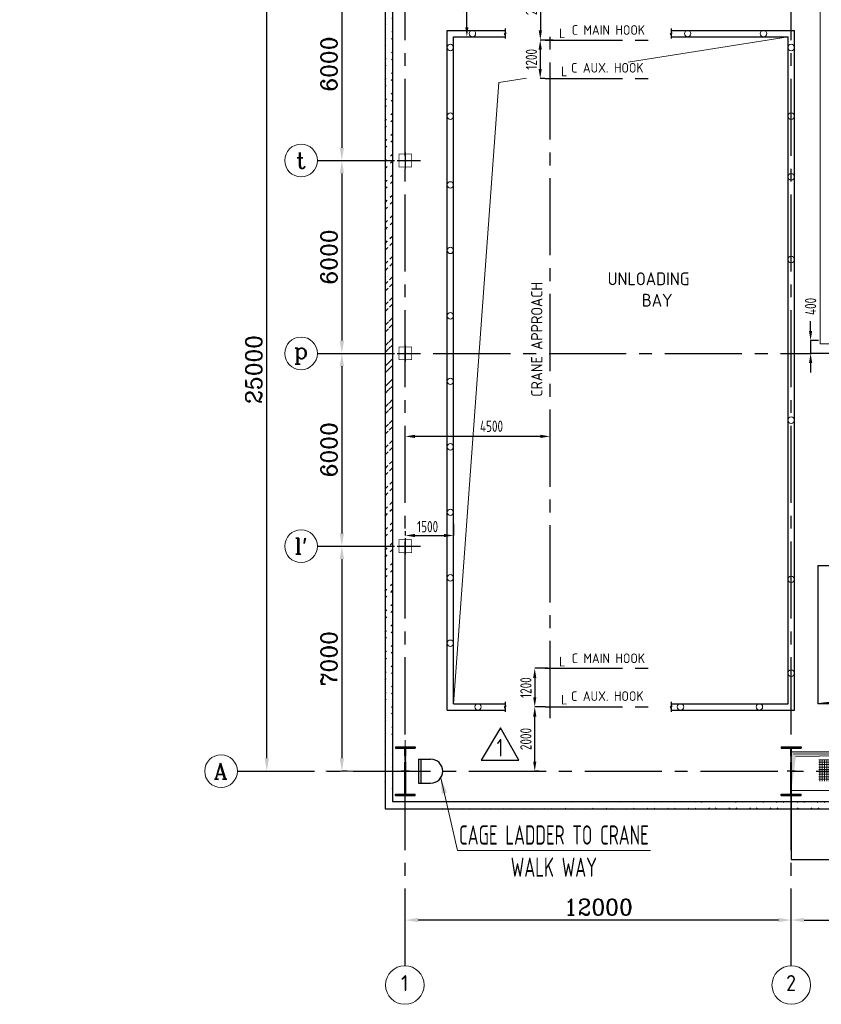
# Model space of a CAD drawing. Extents: x -287416 to 4934791, y -504132 to 1826789.
# Tile 50 of 256: x -21928 to 2998, y -129006 to -98369. Entities that reach past the tile are written whole.
import ezdxf
from ezdxf.enums import TextEntityAlignment as Align

# ---------------------------------------------------------------- set-up
doc = ezdxf.new("R2010")
doc.units = 0
doc.header["$LTSCALE"] = 800
doc.header["$MEASUREMENT"] = 0
doc.linetypes.add('CENTER', pattern=[2, 1.25, -0.25, 0.25, -0.25])
doc.linetypes.add('CENTER2', pattern=[1.125, 0.75, -0.125, 0.125, -0.125])
doc.layers.get('DEFPOINTS').update_dxf_attribs({"linetype": 'CONTINUOUS'})
for name, color, linetype in [('0-7-COL', 2, 'CENTER'), ('Aux_col', 7, 'CONTINUOUS'), ('Aux_col_cust', 1, 'CONTINUOUS'), ('COL', 1, 'CENTER'), ('EQP0', 1, 'CONTINUOUS'), ('EQP5', 3, 'CONTINUOUS'), ('GRID', 8, 'CENTER'), ('HANGERS', 1, 'CONTINUOUS'), ('HATCH', 9, 'CONTINUOUS'), ('STR', 2, 'CONTINUOUS'), ('WALL', 6, 'CONTINUOUS')]:
    doc.layers.add(name, color=color, linetype=linetype)
for name, color, linetype, lineweight in [('DIM', 4, 'CONTINUOUS', 15), ('PIPE OPENING HATCH', 7, 'CONTINUOUS', 13), ('T', 3, 'CONTINUOUS', 15), ('TEXT', 3, 'CONTINUOUS', 15)]:
    doc.layers.add(name, color=color, linetype=linetype, lineweight=lineweight)
doc.styles.add('ROMANC', font='romanc')
doc.styles.add('ROMANS', font='ISO9.shx', dxfattribs={"width": 0.8})
doc.styles.add('S1', font='SIMPLEX.SHX', dxfattribs={"height": 200})
doc.styles.add('S3', font='ROMANS1.SHX', dxfattribs={"width": 0.8})
doc.styles.add('VER', font='ISO9.SHX')
doc.dimstyles.new('cad', dxfattribs={"dimscale": 200, "dimtxt": 2.5, "dimasz": 2.5, "dimexe": 0.5, "dimexo": 0.5, "dimtad": 1, "dimdec": 0, "dimzin": 0, "dimdsep": 46, "dimtxsty": 'ROMANS', "dimcen": 0, "dimclrd": 4, "dimclre": 256, "dimclrt": 2, "dimadec": 0, "dimazin": 0, "dimtfac": 1, "dimtdec": 0, "dimtix": 1, "dimtmove": 2, "dimatfit": 0, "dimfxl": 0.5, "dimtolj": 1, "dimtzin": 0, "dimlwd": 5, "dimlwe": 5, "dimarcsym": 0})
doc.dimstyles.new('STANDARD$0', dxfattribs={"dimtxt": 250, "dimasz": 200, "dimexe": 0, "dimexo": 0, "dimgap": 100, "dimtad": 1, "dimdec": 0, "dimzin": 0, "dimdsep": 46, "dimtxsty": 'S1', "dimcen": 0, "dimadec": 0, "dimazin": 0, "dimtfac": 1, "dimtdec": 0, "dimtmove": 2, "dimatfit": 3, "dimfxl": 1, "dimtolj": 1, "dimtzin": 0, "dimarcsym": 0})

# ---------------------------------------------------------------- blocks, each defined once
blk = doc.blocks.new('*D591')
at = {"layer": 'DEFPOINTS', "color": 0, "linetype": 'Continuous', "transparency": 16777216}
for p in [(2063, -126384), (12063, -126384), (12063, -126384)]:
    blk.add_point(p, dxfattribs=at)
at = {"layer": 'DIM', "color": 4, "linetype": 'Continuous', "lineweight": -2, "transparency": 16777216}
blk.add_line((2463, -126384), (11663, -126384), dxfattribs=at)
at = {"layer": 'DIM', "color": 4, "linetype": 'Continuous', "transparency": 16777216}
for points in [[(2463, -126317), (2463, -126450), (2063, -126384)], [(11663, -126317), (11663, -126450), (12063, -126384)]]:
    blk.add_solid(points, dxfattribs=at)
at = {"layer": 'DIM', "linetype": 'Continuous', "transparency": 16777216, "insert": (7063, -125984), "char_height": 500, "attachment_point": 5, "style": 'ROMANC'}
blk.add_mtext('\\A1;10000', dxfattribs=at)
blk = doc.blocks.new('*D592')
at = {"layer": 'DEFPOINTS', "color": 0, "linetype": 'Continuous', "transparency": 16777216}
for p in [(-9937, -126384), (-9937, -126384), (2063, -126384)]:
    blk.add_point(p, dxfattribs=at)
at = {"layer": 'DIM', "color": 4, "linetype": 'Continuous', "lineweight": -2, "transparency": 16777216}
blk.add_line((1663, -126384), (-9537, -126384), dxfattribs=at)
at = {"layer": 'DIM', "color": 4, "linetype": 'Continuous', "transparency": 16777216}
for points in [[(-9537, -126317), (-9537, -126450), (-9937, -126384)], [(1663, -126317), (1663, -126450), (2063, -126384)]]:
    blk.add_solid(points, dxfattribs=at)
at = {"layer": 'DIM', "linetype": 'Continuous', "transparency": 16777216, "insert": (-3937, -125984), "char_height": 500, "attachment_point": 5, "style": 'ROMANC'}
blk.add_mtext('\\A1;12000', dxfattribs=at)
blk = doc.blocks.new('*D610')
at = {"layer": 'DEFPOINTS', "color": 0, "transparency": 16777216}
for p in [(-9937, -111335), (-9937, -111599), (-5437, -111599)]:
    blk.add_point(p, dxfattribs=at)
at = {"layer": 'DIM', "color": 9, "lineweight": -2, "transparency": 16777216}
for p, q in [((-9937, -111599), (-9937, -111335)), ((-5737, -111335), (-9637, -111335)), ((-5437, -111599), (-5437, -111335))]:
    blk.add_line(p, q, dxfattribs=at)
at = {"layer": 'DIM', "color": 9, "transparency": 16777216}
for points in [[(-9637, -111285), (-9637, -111385), (-9937, -111335)], [(-5737, -111285), (-5737, -111385), (-5437, -111335)]]:
    blk.add_solid(points, dxfattribs=at)
at = {"layer": 'DIM', "transparency": 16777216, "insert": (-7257, -111020), "char_height": 350, "attachment_point": 5, "style": 'ROMANS'}
blk.add_mtext('\\A1;4500', dxfattribs=at)
blk = doc.blocks.new('*D611')
at = {"layer": 'DEFPOINTS', "color": 0, "transparency": 16777216}
for p in [(-5501, -118552), (-5913, -119752), (-5913, -119752)]:
    blk.add_point(p, dxfattribs=at)
at = {"layer": 'DIM', "color": 9, "lineweight": -2, "transparency": 16777216}
for p, q in [((-5501, -118552), (-5913, -118552)), ((-5913, -118852), (-5913, -119452))]:
    blk.add_line(p, q, dxfattribs=at)
at = {"layer": 'DIM', "color": 9, "transparency": 16777216}
for points in [[(-5963, -118852), (-5863, -118852), (-5913, -118552)], [(-5963, -119452), (-5863, -119452), (-5913, -119752)]]:
    blk.add_solid(points, dxfattribs=at)
at = {"layer": 'DIM', "transparency": 16777216, "insert": (-6188, -119152), "char_height": 350, "attachment_point": 5, "rotation": 90, "style": 'ROMANS'}
blk.add_mtext('\\A1;1200', dxfattribs=at)
blk = doc.blocks.new('*D612')
at = {"layer": 'DEFPOINTS', "color": 0, "transparency": 16777216}
for p in [(-5337, -99002), (-5743, -100202), (-5597, -100202)]:
    blk.add_point(p, dxfattribs=at)
at = {"layer": 'DIM', "color": 9, "lineweight": -2, "transparency": 16777216}
for p, q in [((-5337, -99002), (-5743, -99002)), ((-5743, -99302), (-5743, -99902)), ((-5597, -100202), (-5743, -100202))]:
    blk.add_line(p, q, dxfattribs=at)
at = {"layer": 'DIM', "color": 9, "transparency": 16777216}
for points in [[(-5793, -99302), (-5693, -99302), (-5743, -99002)], [(-5793, -99902), (-5693, -99902), (-5743, -100202)]]:
    blk.add_solid(points, dxfattribs=at)
at = {"layer": 'DIM', "transparency": 16777216, "insert": (-6018, -99602), "char_height": 350, "attachment_point": 5, "rotation": 90, "style": 'ROMANS'}
blk.add_mtext('\\A1;1200', dxfattribs=at)
blk = doc.blocks.new('*D613')
at = {"layer": 'DEFPOINTS', "color": 0, "transparency": 16777216}
for p in [(-5689, -96752), (-5739, -99002), (-5739, -99002)]:
    blk.add_point(p, dxfattribs=at)
at = {"layer": 'DIM', "color": 9, "lineweight": -2, "transparency": 16777216}
for p, q in [((-5689, -96752), (-5739, -96752)), ((-5739, -97052), (-5739, -98702))]:
    blk.add_line(p, q, dxfattribs=at)
at = {"layer": 'DIM', "color": 9, "transparency": 16777216}
for points in [[(-5789, -97052), (-5689, -97052), (-5739, -96752)], [(-5789, -98702), (-5689, -98702), (-5739, -99002)]]:
    blk.add_solid(points, dxfattribs=at)
at = {"layer": 'DIM', "transparency": 16777216, "insert": (-6014, -97877), "char_height": 350, "attachment_point": 5, "rotation": 90, "style": 'ROMANS'}
blk.add_mtext('\\A1;2250', dxfattribs=at)
blk = doc.blocks.new('*D614')
at = {"layer": 'DEFPOINTS', "color": 0, "transparency": 16777216}
for p in [(-8160, -96752), (-8023, -96752), (-8145, -98902)]:
    blk.add_point(p, dxfattribs=at)
at = {"layer": 'DIM', "color": 9, "lineweight": -2, "transparency": 16777216}
for p, q in [((-8160, -96752), (-8023, -96752)), ((-8023, -98602), (-8023, -97052)), ((-8145, -98902), (-8023, -98902))]:
    blk.add_line(p, q, dxfattribs=at)
at = {"layer": 'DIM', "color": 9, "transparency": 16777216}
for points in [[(-8073, -97052), (-7973, -97052), (-8023, -96752)], [(-8073, -98602), (-7973, -98602), (-8023, -98902)]]:
    blk.add_solid(points, dxfattribs=at)
at = {"layer": 'DIM', "transparency": 16777216, "insert": (-8298, -97827), "char_height": 350, "attachment_point": 5, "rotation": 90, "style": 'ROMANS'}
blk.add_mtext('\\A1;2150', dxfattribs=at)
blk = doc.blocks.new('*D615')
at = {"layer": 'DEFPOINTS', "color": 0, "transparency": 16777216}
for p in [(3063, -108352), (2665, -108752), (4224, -108752)]:
    blk.add_point(p, dxfattribs=at)
at = {"layer": 'DIM', "color": 9, "lineweight": -2, "transparency": 16777216}
for p, q in [((2665, -108052), (2665, -107752)), ((2913, -108352), (2665, -108352)), ((2665, -108352), (2665, -108752)), ((4074, -108752), (2665, -108752)), ((2665, -109052), (2665, -109352))]:
    blk.add_line(p, q, dxfattribs=at)
at = {"layer": 'DIM', "color": 9, "transparency": 16777216}
for points in [[(2615, -108052), (2715, -108052), (2665, -108352)], [(2615, -109052), (2715, -109052), (2665, -108752)]]:
    blk.add_solid(points, dxfattribs=at)
at = {"layer": 'DIM', "transparency": 16777216, "insert": (2665, -107292), "char_height": 350, "attachment_point": 5, "rotation": 90, "style": 'ROMANS'}
blk.add_mtext('\\A1;400', dxfattribs=at)
blk = doc.blocks.new('A$C41E52089')
at = {"layer": 'COL'}
h = blk.add_hatch(dxfattribs=at)
h.set_pattern_fill('ANSI31', color=256, scale=100, style=0)
h.paths.add_polyline_path([(310, -720), (0, -720), (0, -760), (310, -760)])
h.paths.add_polyline_path([(0, -720), (-310, -720), (-310, -760), (0, -760)])
h.paths.add_polyline_path([(0, 0), (-13, 0), (-13, -720), (0, -720)])
h.paths.add_polyline_path([(0, 720), (-13, 720), (-13, 0), (0, 0)])
h.paths.add_polyline_path([(12, 0), (0, 0), (0, -720), (12, -720)])
h.paths.add_polyline_path([(12, 720), (0, 720), (0, 0), (12, 0)])
h.paths.add_polyline_path([(310, 760), (0, 760), (0, 720), (12, 720), (310, 720)])
h.paths.add_polyline_path([(0, 760), (-310, 760), (-310, 720), (0, 720)])
for p, q in [((-310, 760), (310, 760)), ((-310, 760), (-310, 720)), ((-310, 720), (310, 720)), ((-13, -720), (-13, 720)), ((12, -720), (12, 720)), ((310, 760), (310, 720)), ((-310, -720), (310, -720)), ((-310, -760), (-310, -720)), ((-310, -760), (310, -760)), ((310, -760), (310, -720))]:
    blk.add_line(p, q, dxfattribs=at)
at = {"layer": 'COL', "color": 2}
for p, q in [((0, -800), (0, 800)), ((123, 0), (-123, 0))]:
    blk.add_line(p, q, dxfattribs=at)
blk = doc.blocks.new('*D712')
at = {"layer": 'DEFPOINTS', "color": 0, "transparency": 16777216}
for p in [(-8437, -114058), (-9937, -114285), (-8437, -114419)]:
    blk.add_point(p, dxfattribs=at)
at = {"layer": 'DIM', "color": 9, "lineweight": -2, "transparency": 16777216}
for p, q in [((-8437, -114058), (-8437, -114419)), ((-9937, -114285), (-9937, -114419)), ((-9637, -114419), (-8737, -114419))]:
    blk.add_line(p, q, dxfattribs=at)
at = {"layer": 'DIM', "color": 9, "transparency": 16777216}
for points in [[(-9637, -114369), (-9637, -114469), (-9937, -114419)], [(-8737, -114369), (-8737, -114469), (-8437, -114419)]]:
    blk.add_solid(points, dxfattribs=at)
at = {"layer": 'DIM', "transparency": 16777216, "insert": (-9244, -114144), "char_height": 350, "attachment_point": 5, "style": 'ROMANS'}
blk.add_mtext('\\A1;1500', dxfattribs=at)
blk = doc.blocks.new('*D713')
at = {"layer": 'DEFPOINTS', "color": 0, "transparency": 16777216}
for p in [(-5913, -119752), (-5587, -119752), (-5784, -121752)]:
    blk.add_point(p, dxfattribs=at)
at = {"layer": 'DIM', "color": 9, "lineweight": -2, "transparency": 16777216}
for p, q in [((-5587, -119752), (-5913, -119752)), ((-5913, -121452), (-5913, -120052)), ((-5784, -121752), (-5913, -121752))]:
    blk.add_line(p, q, dxfattribs=at)
at = {"layer": 'DIM', "color": 9, "transparency": 16777216}
for points in [[(-5963, -120052), (-5863, -120052), (-5913, -119752)], [(-5963, -121452), (-5863, -121452), (-5913, -121752)]]:
    blk.add_solid(points, dxfattribs=at)
at = {"layer": 'DIM', "transparency": 16777216, "insert": (-6188, -120752), "char_height": 350, "attachment_point": 5, "rotation": 90, "style": 'ROMANS'}
blk.add_mtext('\\A1;2000', dxfattribs=at)
blk = doc.blocks.new('A$C024275AA')
at = {"layer": 'EQP5'}
for p, q in [((825, 6395), (825, 2095)), ((825, 6395), (6825, 6395)), ((6825, 6395), (6093, 2686)), ((6825, 6395), (6825, 2095)), ((6093, 2686), (825, 2095)), ((6825, 2095), (825, 2095))]:
    blk.add_line(p, q, dxfattribs=at)
at = {"layer": 'T', "style": 'S3', "width": 0.8}
for s, p in [('OPENING FOR', (1568, 4494)), ('GCB', (2857, 3623))]:
    blk.add_text(s, height=450, dxfattribs=at).set_placement(p)
blk = doc.blocks.new('A$C05191821')
at = {"layer": 'DIM'}
h = blk.add_hatch(dxfattribs=at)
h.set_pattern_fill('ANSI37', color=256, scale=600, angle=45, style=0)
h.set_pattern_definition([(90, (-17678.11, -48199.25), (-75, 1e-14), []), (180, (-17678.11, -48199.25), (-1e-14, -75), [])])
h.paths.add_polyline_path([(13504, 361), (12856, 361), (12856, -306), (13504, -306)])
at = {"layer": 'PIPE OPENING HATCH', "lineweight": -2}
blk.add_hatch(color=1, dxfattribs=at).paths.add_polyline_path([(12072, 530), (12000, -600), (12000, 598), (22000, 598)])
at = {"layer": 'PIPE OPENING HATCH'}
h = blk.add_hatch(color=1, dxfattribs=at)
h.paths.add_polyline_path([(12084, 0), (12016, 0), (12016, -485)])
h.paths.add_polyline_path([(22000, 600), (12016, 600), (12016, 0), (12044, 0), (12084, 0), (12147, 458)])
at = {"layer": 'PIPE OPENING HATCH', "color": 1, "lineweight": -2}
blk.add_line((22000, 598), (12072, 530), dxfattribs=at)
at = {"layer": 'PIPE OPENING HATCH', "color": 1}
blk.add_line((12147, 458), (22000, 600), dxfattribs=at)
blk.add_lwpolyline([(12000, 600), (22000, 600), (22000, -600), (12000, -600)], close=True, dxfattribs=at)
blk = doc.blocks.new('*D722')
at = {"layer": 'DEFPOINTS', "color": 0, "linetype": 'Continuous', "transparency": 16777216}
for p in [(-11911, -114752), (-11911, -121752), (-11745, -121752)]:
    blk.add_point(p, dxfattribs=at)
at = {"layer": 'DIM', "color": 4, "linetype": 'Continuous', "lineweight": -2, "transparency": 16777216}
blk.add_line((-11911, -115152), (-11911, -121352), dxfattribs=at)
at = {"layer": 'DIM', "linetype": 'Continuous', "lineweight": -2, "transparency": 16777216}
blk.add_line((-11745, -121752), (-11911, -121752), dxfattribs=at)
at = {"layer": 'DIM', "color": 4, "linetype": 'Continuous', "transparency": 16777216}
for points in [[(-11977, -115152), (-11844, -115152), (-11911, -114752)], [(-11977, -121352), (-11844, -121352), (-11911, -121752)]]:
    blk.add_solid(points, dxfattribs=at)
at = {"layer": 'DIM', "linetype": 'Continuous', "transparency": 16777216, "insert": (-12311, -118252), "char_height": 500, "attachment_point": 5, "rotation": 90, "style": 'ROMANC'}
blk.add_mtext('\\A1;7000', dxfattribs=at)
blk = doc.blocks.new('*D723')
at = {"layer": 'DEFPOINTS', "color": 0, "linetype": 'Continuous', "transparency": 16777216}
for p in [(-11911, -108752), (-11911, -114752), (-11911, -114752)]:
    blk.add_point(p, dxfattribs=at)
at = {"layer": 'DIM', "linetype": 'Continuous', "lineweight": -2, "transparency": 16777216}
for p, q in [((-11911, -108752), (-11911, -108752)), ((-11911, -114752), (-11911, -114752))]:
    blk.add_line(p, q, dxfattribs=at)
at = {"layer": 'DIM', "color": 4, "linetype": 'Continuous', "lineweight": -2, "transparency": 16777216}
blk.add_line((-11911, -109152), (-11911, -114352), dxfattribs=at)
at = {"layer": 'DIM', "color": 4, "linetype": 'Continuous', "transparency": 16777216}
for points in [[(-11977, -109152), (-11844, -109152), (-11911, -108752)], [(-11977, -114352), (-11844, -114352), (-11911, -114752)]]:
    blk.add_solid(points, dxfattribs=at)
at = {"layer": 'DIM', "linetype": 'Continuous', "transparency": 16777216, "insert": (-12311, -111752), "char_height": 500, "attachment_point": 5, "rotation": 90, "style": 'ROMANC'}
blk.add_mtext('\\A1;6000', dxfattribs=at)
blk = doc.blocks.new('*D724')
at = {"layer": 'DEFPOINTS', "color": 0, "linetype": 'Continuous', "transparency": 16777216}
for p in [(-11911, -102752), (-11911, -108752), (-11911, -108752)]:
    blk.add_point(p, dxfattribs=at)
at = {"layer": 'DIM', "linetype": 'Continuous', "lineweight": -2, "transparency": 16777216}
for p, q in [((-11911, -102752), (-11911, -102752)), ((-11911, -108752), (-11911, -108752))]:
    blk.add_line(p, q, dxfattribs=at)
at = {"layer": 'DIM', "color": 4, "linetype": 'Continuous', "lineweight": -2, "transparency": 16777216}
blk.add_line((-11911, -103152), (-11911, -108352), dxfattribs=at)
at = {"layer": 'DIM', "color": 4, "linetype": 'Continuous', "transparency": 16777216}
for points in [[(-11977, -103152), (-11844, -103152), (-11911, -102752)], [(-11977, -108352), (-11844, -108352), (-11911, -108752)]]:
    blk.add_solid(points, dxfattribs=at)
at = {"layer": 'DIM', "linetype": 'Continuous', "transparency": 16777216, "insert": (-12311, -105752), "char_height": 500, "attachment_point": 5, "rotation": 90, "style": 'ROMANC'}
blk.add_mtext('\\A1;6000', dxfattribs=at)
blk = doc.blocks.new('*D728')
at = {"layer": 'DEFPOINTS', "color": 0, "linetype": 'Continuous', "transparency": 16777216}
for p in [(-11911, -96752), (-11911, -102752), (-11911, -102752)]:
    blk.add_point(p, dxfattribs=at)
at = {"layer": 'DIM', "linetype": 'Continuous', "lineweight": -2, "transparency": 16777216}
for p, q in [((-11911, -96752), (-11911, -96752)), ((-11911, -102752), (-11911, -102752))]:
    blk.add_line(p, q, dxfattribs=at)
at = {"layer": 'DIM', "color": 4, "linetype": 'Continuous', "lineweight": -2, "transparency": 16777216}
blk.add_line((-11911, -97152), (-11911, -102352), dxfattribs=at)
at = {"layer": 'DIM', "color": 4, "linetype": 'Continuous', "transparency": 16777216}
for points in [[(-11977, -97152), (-11844, -97152), (-11911, -96752)], [(-11977, -102352), (-11844, -102352), (-11911, -102752)]]:
    blk.add_solid(points, dxfattribs=at)
at = {"layer": 'DIM', "linetype": 'Continuous', "transparency": 16777216, "insert": (-12311, -99752), "char_height": 500, "attachment_point": 5, "rotation": 90, "style": 'ROMANC'}
blk.add_mtext('\\A1;6000', dxfattribs=at)
blk = doc.blocks.new('*D730')
at = {"layer": 'DEFPOINTS', "color": 0, "linetype": 'Continuous', "transparency": 16777216}
for p in [(-14250, -96752), (-14245, -96752), (-14250, -121752)]:
    blk.add_point(p, dxfattribs=at)
at = {"layer": 'DIM', "linetype": 'Continuous', "lineweight": -2, "transparency": 16777216}
for p, q in [((-14250, -96752), (-14245, -96752)), ((-14250, -121752), (-14245, -121752))]:
    blk.add_line(p, q, dxfattribs=at)
at = {"layer": 'DIM', "color": 4, "linetype": 'Continuous', "lineweight": -2, "transparency": 16777216}
blk.add_line((-14245, -121352), (-14245, -97152), dxfattribs=at)
at = {"layer": 'DIM', "color": 4, "linetype": 'Continuous', "transparency": 16777216}
for points in [[(-14311, -97152), (-14178, -97152), (-14245, -96752)], [(-14311, -121352), (-14178, -121352), (-14245, -121752)]]:
    blk.add_solid(points, dxfattribs=at)
at = {"layer": 'DIM', "linetype": 'Continuous', "transparency": 16777216, "insert": (-14645, -109252), "char_height": 500, "attachment_point": 5, "rotation": 90, "style": 'ROMANC'}
blk.add_mtext('\\A1;25000', dxfattribs=at)
blk = doc.blocks.new('A$C5C0C65E7')
at = {"layer": 'Aux_col_cust'}
for p, q in [((-125, 0), (125, 0)), ((0, 125), (0, -125))]:
    blk.add_line(p, q, dxfattribs=at)
at = {"layer": 'Aux_col_cust', "const_width": 10, "flags": 128}
blk.add_lwpolyline([(-100, -100), (100, -100), (100, 100), (-100, 100)], close=True, dxfattribs=at)

msp = doc.modelspace()

# ---------------------------------------------------------------- hatches: boundary and pattern name
at = {"layer": 'HATCH'}
h = msp.add_hatch(dxfattribs=at)
h.set_pattern_fill('ANSI32', color=256, scale=1200, style=0)
h.set_pattern_definition([(45, (-85316.73, -204263.7), (-318.198, 318.198), []), (45, (-85104.6, -204263.7), (-318.198, 318.198), [])])
edge = h.paths.add_edge_path()
edge.add_line((-10566.9, -95921.5), (-10566.9, -122922))
edge.add_line((-10336.9, -95921.5), (-10336.9, -122692))
h = msp.add_hatch(dxfattribs=at)
h.set_pattern_fill('ANSI32', color=256, scale=1200, style=0)
h.set_pattern_definition([(45, (19608.27, -203993.68), (-318.198, 318.198), []), (45, (19820.4, -203993.68), (-318.198, 318.198), [])])
edge = h.paths.add_edge_path()
edge.add_line((83463.1, -122692), (-10336.9, -122692))
edge.add_line((83693.1, -122922.1), (-10566.9, -122922))

# ---------------------------------------------------------------- linework, layer by layer
at = {"layer": '0-7-COL', "linetype": 'Continuous', "ltscale": 4}
for p, q in [((-8636.9, -98702), (-6829.7, -98702)), ((-8636.9, -119852), (-8636.9, -98702)), ((-8436.9, -98902), (-6829.7, -98902)), ((-8436.9, -119652), (-8436.9, -98902)), ((-1671, -98702), (2163.1, -98702)), ((-1671, -98902), (1963.1, -98902)), ((1963.1, -103202), (1963.1, -98902)), ((2163.1, -103202), (2163.1, -98702)), ((1963.1, -119652), (1963.1, -103202)), ((2163.1, -119852), (2163.1, -103202)), ((-8436.9, -119652), (-6829.7, -119652)), ((-1671, -119652), (1963.1, -119652)), ((-8636.9, -119852), (-6829.7, -119852)), ((-1671, -119852), (2163.1, -119852))]:
    msp.add_line(p, q, dxfattribs=at)
at = {"layer": '0-7-COL', "linetype": 'CENTER2', "ltscale": 4}
for p, q in [((-5436.9, -120101.1), (-5436.9, -98721.8)), ((-5586.9, -99002), (-2122.1, -99002)), ((-5586.9, -100202), (-2096.7, -100202)), ((-5586.9, -118552), (-2142.5, -118552)), ((-5586.9, -119752), (-2109.4, -119752))]:
    msp.add_line(p, q, dxfattribs=at)
at = {"layer": '0-7-COL', "linetype": 'Continuous', "ltscale": 4, "flags": 128}
for points in [[(-6829.7, -98648), (-6829.7, -98774.2), (-6799.4, -98774.2), (-6860, -98824.6), (-6829.7, -98824.6), (-6829.7, -98950.8)], [(-1671, -98648), (-1671, -98774.2), (-1640.7, -98774.2), (-1701.3, -98824.6), (-1671, -98824.6), (-1671, -98950.8)], [(-6829.7, -119598), (-6829.7, -119724.2), (-6799.4, -119724.2), (-6860, -119774.6), (-6829.7, -119774.6), (-6829.7, -119900.8)], [(-1671, -119598), (-1671, -119724.2), (-1640.7, -119724.2), (-1701.3, -119774.6), (-1671, -119774.6), (-1671, -119900.8)]]:
    msp.add_lwpolyline(points, dxfattribs=at)
at = {"layer": 'DIM'}
for p, q in [((-12438.4, -102752), (-11149.1, -102752)), ((-12438.4, -108752), (-11149.1, -108752)), ((-9936.9, -120783.5), (-9936.9, -122629.7)), ((-12410.1, -121752), (-11218.4, -121752))]:
    msp.add_line(p, q, dxfattribs=at)
at = {"layer": 'DIM', "flags": 128}
msp.add_lwpolyline([(2963.1, -108452), (4663.1, -108452), (4663.1, -96652), (2963.1, -96652)], close=True, dxfattribs=at)
for points in [[(-3007, -99688.3), (1963.1, -98902)], [(-8436.9, -119652), (-7032.9, -100325.2), (-6169.4, -100188.6)]]:
    msp.add_lwpolyline(points, dxfattribs=at)
at = {"layer": 'DIM'}
for centre, radius in [((-7851.4, -98802), 100), ((-1156.8, -98802), 100), ((1200.4, -98802), 100), ((-8536.9, -99234.7), 100), ((-8536.9, -99234.7), 100), ((2063.1, -99234.7), 100), ((2063.1, -99234.7), 100), ((-8536.9, -101372.3), 100), ((-8536.9, -101372.3), 100), ((2063.1, -101372.3), 100), ((2063.1, -101372.3), 100), ((-13178.1, -102752), 508.6), ((2063.1, -103259.8), 100), ((-8536.9, -103509.8), 100), ((-8536.9, -105547.3), 100), ((2063.1, -105829.7), 100), ((-8536.9, -107584.8), 100), ((-13178.1, -108752), 508.6), ((-8536.9, -109622.3), 100), ((2063.1, -110829.1), 100), ((-8536.9, -111659.8), 100), ((-8536.9, -113697.3), 100), ((-13178.1, -114752), 508.6), ((-8536.9, -115734.8), 100), ((2063.1, -115781.8), 100), ((-8536.9, -117772.3), 100), ((2063.1, -118701.3), 100), ((-7678.1, -119752), 100), ((-7678.1, -119752), 100), ((-1380.7, -119752), 100), ((-1380.7, -119752), 100), ((1072.4, -119752), 100), ((1072.4, -119752), 100), ((-15667.5, -121752), 508.6)]:
    msp.add_circle(centre, radius, dxfattribs=at)
at = {"layer": 'EQP0'}
for p, q in [((-9531.3, -121377), (-9531.3, -122127)), ((-9531.3, -121377), (-9150.3, -121377)), ((-9452.8, -121377), (-9452.8, -122127)), ((-9531.3, -122127), (-9150.3, -122127))]:
    msp.add_line(p, q, dxfattribs=at)
msp.add_arc((-9150.3, -121752), 375, 270, 90, dxfattribs=at)
at = {"layer": 'GRID', "linetype": 'CENTER2', "ltscale": 4}
for p, q in [((-9936.9, -127806.3), (-9936.9, -82667.4)), ((2063.1, -127806.1), (2063.1, -82667.4)), ((-12669.5, -102752), (-9427.9, -102752)), ((-12669.5, -108752), (2683.9, -108752)), ((-12669.5, -114752), (-9427.9, -114752)), ((-15158.9, -121752), (58254.9, -121752))]:
    msp.add_line(p, q, dxfattribs=at)
at = {"layer": 'HANGERS', "linetype": 'Continuous'}
for p, q in [((-6977.9, -120406.9), (-7577.7, -121405.5)), ((-6406.7, -121405.5), (-6977.9, -120406.9)), ((-7577.7, -121405.5), (-6406.7, -121405.5))]:
    msp.add_line(p, q, dxfattribs=at)
at = {"layer": 'TEXT'}
for centre in [(-9952.4, -128406.3), (2063.1, -128406.1)]:
    msp.add_circle(centre, 600, dxfattribs=at)
at = {"layer": 'WALL'}
for p, q in [((-10336.9, -95691.5), (-10336.9, -122692)), ((-10566.9, -95921.5), (-10566.9, -122922)), ((-10336.9, -122692), (12408.4, -122692)), ((-10566.9, -122922), (12408.4, -122922))]:
    msp.add_line(p, q, dxfattribs=at)
at = {"layer": 'WALL', "color": 1}
for p, q in [((2063.1, -122502), (2063.1, -124502)), ((2063.1, -124502), (73063.1, -124502))]:
    msp.add_line(p, q, dxfattribs=at)

# ---------------------------------------------------------------- block references
at = {"layer": 'Aux_col', "xscale": 2, "yscale": 2, "zscale": 2}
for p in [(-9936.9, -102752), (-9936.9, -108752), (-9936.9, -114752)]:
    msp.add_blockref('A$C5C0C65E7', p, dxfattribs=at)
at = {"layer": 'COL'}
for p in [(-9936.9, -121752), (2063.1, -121752)]:
    msp.add_blockref('A$C41E52089', p, dxfattribs=at)
at = {"layer": 'DIM'}
for name, p in [('A$C024275AA', (2063.1, -121752)), ('A$C05191821', (-9936.9, -121752))]:
    msp.add_blockref(name, p, dxfattribs=at)

# ---------------------------------------------------------------- texts
at = {"layer": 'HANGERS', "linetype": 'Continuous', "style": 'ROMANS', "width": 0.8}
msp.add_text('1', height=546.5, dxfattribs=at).set_placement((-7094.2, -121294.7))
at = {"layer": 'STR', "color": 4, "insert": (-3539.1, -106231.4), "char_height": 400, "width": 3040.312, "attachment_point": 1, "style": 'VER'}
msp.add_mtext('\\pi-108.42;UNLOADING \\P\\pi958.25;BAY', dxfattribs=at)
at = {"layer": 'TEXT'}
for s, height, style, p in [('L', 300, 'ROMANS', (-5056.9, -98794)), ('C MAIN HOOK ', 300, 'ROMANS', (-3538.6, -98689.9)), ('L', 300, 'ROMANS', (-4996.1, -99977.1)), ('C AUX. HOOK', 300, 'ROMANS', (-3656.1, -99866.2)), ('t', 500, 'ROMANC', (-13178.1, -102752)), ('p', 500, 'ROMANC', (-13178.1, -108752)), ("l'", 500, 'ROMANC', (-13178.1, -114752)), ('L', 300, 'ROMANS', (-5056.9, -118344)), ('C MAIN HOOK ', 300, 'ROMANS', (-3538.6, -118239.9)), ('L', 300, 'ROMANS', (-4996.1, -119527.1)), ('C AUX. HOOK', 300, 'ROMANS', (-3656.1, -119416.2)), ('A', 500, 'ROMANC', (-15682.7, -121752)), ('1', 500, 'ROMANS', (-9958.3, -128347.2)), ('2', 500, 'ROMANS', (2057.2, -128347))]:
    msp.add_text(s, height=height, dxfattribs=dict(at, style=style)).set_placement(p, align=Align.MIDDLE)
at = {"layer": 'TEXT', "style": 'ROMANS'}
msp.add_text('CRANE APPROACH', height=350, rotation=90, dxfattribs=at).set_placement((-5850.6, -108315.6), align=Align.MIDDLE)
at = {"layer": 'TEXT', "insert": (-5317.1, -123438.3), "char_height": 600, "width": 6613.143, "attachment_point": 2, "style": 'ROMANS'}
msp.add_mtext('{\\W0.7;CAGE LADDER TO CRANE WALK WAY}', dxfattribs=at)

# ---------------------------------------------------------------- dimensions: what is measured, and where the dimension line sits
at = {"layer": 'DIM', "linetype": 'Continuous'}
for base, p1, p2, picture, middle in [((-14244.6, -96752), (-14249.9, -121752), (-14249.9, -96752), '*D730', (-14644.6, -109252)), ((-11910.6, -102752), (-11910.6, -96752), (-11910.6, -102752), '*D728', (-12310.6, -99752)), ((-11910.6, -108752), (-11910.6, -102752), (-11910.6, -108752), '*D724', (-12310.6, -105752)), ((-11910.6, -114752), (-11910.6, -108752), (-11910.6, -114752), '*D723', (-12310.6, -111752)), ((-11910.6, -121752), (-11910.6, -114752), (-11745.3, -121752), '*D722', (-12310.6, -118252))]:
    dim = msp.add_linear_dim(base=base, p1=p1, p2=p2, angle=90, dimstyle='STANDARD$0', override={"dimscale": 100, "dimtxt": 5, "dimasz": 4, "dimgap": 1.5, "dimtxsty": 'ROMANC', "dimclrd": 4, "dimclre": 256, "dimclrt": 256, "dimtix": 1}, dxfattribs=at)
    dim.commit()
    dim.dimension.update_dxf_attribs({"geometry": picture, "text_midpoint": middle})
at = {"layer": 'DIM'}
for base, p1, p2, picture, middle in [((-8022.6, -96752), (-8144.9, -98902), (-8159.5, -96752), '*D614', (-8297.6, -97827)), ((-5739.2, -99001.6), (-5689.2, -96752), (-5739.2, -99001.6), '*D613', (-6014.2, -97876.8)), ((-5743.5, -100202), (-5336.9, -99002), (-5597.4, -100202), '*D612', (-6018.5, -99602)), ((-5913.2, -119752), (-5500.8, -118552), (-5913.2, -119752), '*D611', (-6188.2, -119152)), ((-5913.2, -119752), (-5783.7, -121752), (-5586.9, -119752), '*D713', (-6188.2, -120752))]:
    dim = msp.add_linear_dim(base=base, p1=p1, p2=p2, angle=90, dimstyle='STANDARD$0', override={"dimtxt": 350, "dimasz": 300, "dimtxsty": 'ROMANS', "dimclrd": 9, "dimclre": 9, "dimclrt": 256, "dimtix": 1}, dxfattribs=at)
    dim.commit()
    dim.dimension.update_dxf_attribs({"geometry": picture, "text_midpoint": middle})
dim = msp.add_linear_dim(base=(2665, -108752), p1=(3063.1, -108352), p2=(4224, -108752), angle=90, dimstyle='STANDARD$0', override={"dimtxt": 350, "dimasz": 300, "dimexo": 150, "dimtxsty": 'ROMANS', "dimclrd": 9, "dimclre": 9, "dimclrt": 256, "dimtix": 1}, dxfattribs=at)
dim.commit()
dim.dimension.update_dxf_attribs({"geometry": '*D615', "text_midpoint": (2665, -107292), "dimtype": 160})
for base, p1, p2, picture, middle in [((-9936.9, -111334.8), (-5436.9, -111599.3), (-9936.9, -111599.3), '*D610', (-7256.6, -111020.1)), ((-8436.9, -114419), (-9936.9, -114285.2), (-8436.9, -114057.5), '*D712', (-9243.5, -114144))]:
    dim = msp.add_linear_dim(base=base, p1=p1, p2=p2, dimstyle='STANDARD$0', override={"dimtxt": 350, "dimasz": 300, "dimtxsty": 'ROMANS', "dimclrd": 9, "dimclre": 9, "dimclrt": 256, "dimtix": 1}, dxfattribs=at)
    dim.commit()
    dim.dimension.update_dxf_attribs({"geometry": picture, "text_midpoint": middle, "dimtype": 160})
at = {"layer": 'DIM', "linetype": 'Continuous'}
for base, p2, picture, middle in [((-9936.9, -126383.8), (-9936.9, -126383.8), '*D592', (-3936.9, -125983.8)), ((12063.1, -126383.8), (12063.1, -126383.8), '*D591', (7063.1, -125983.8))]:
    dim = msp.add_linear_dim(base=base, p1=(2063.1, -126383.8), p2=p2, dimstyle='STANDARD$0', override={"dimscale": 100, "dimtxt": 5, "dimasz": 4, "dimgap": 1.5, "dimtxsty": 'ROMANC', "dimclrd": 4, "dimclre": 256, "dimclrt": 256, "dimtix": 1}, dxfattribs=at)
    dim.commit()
    dim.dimension.update_dxf_attribs({"geometry": picture, "text_midpoint": middle})

# ---------------------------------------------------------------- leaders
at = {"layer": 'DIM'}
msp.add_leader([(-8834.6, -121954.4), (-8317.4, -124221.2), (-2316.4, -124221.2)], dimstyle='cad', override={"dimtad": 0}, dxfattribs=at)

doc.saveas('drawing.dxf')
